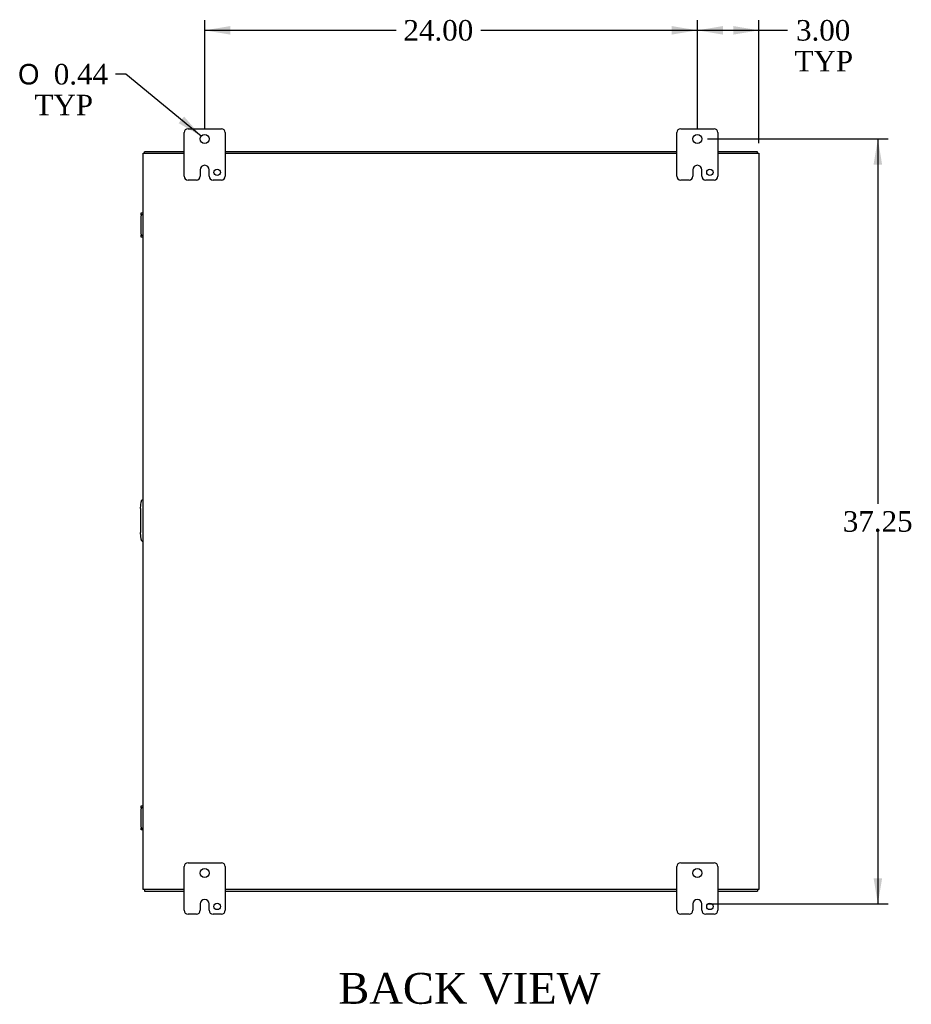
# Model space of a CAD drawing. Header units: inches. Extents: x 17 to 230, y 8 to 158.
# Tile 6 of 8: x 183 to 226, y 54 to 102. Entities that reach past the tile are written whole.
import ezdxf
from ezdxf.enums import TextEntityAlignment as Align

# ---------------------------------------------------------------- set-up
doc = ezdxf.new("R2010")
doc.units = ezdxf.units.IN
doc.header["$MEASUREMENT"] = 0
for name, color, linetype in [('COM40153-2', 7, 'CONTINUOUS'), ('COM42667', 7, 'CONTINUOUS'), ('COM48461', 7, 'CONTINUOUS'), ('COM48514', 7, 'CONTINUOUS'), ('DEFAULT', 7, 'CONTINUOUS'), ('FET07710', 7, 'CONTINUOUS')]:
    doc.layers.add(name, color=color, linetype=linetype)
doc.styles.add('SEACAD_SOLID_EDGE_ANSI1_SY', font='txt')
doc.styles.add('SEACAD_TIMES_NEW_ROMAN', font='times.ttf')

# ---------------------------------------------------------------- blocks, each defined once
blk = doc.blocks.new('GDIMGGROUP7')
at = {"layer": 'DEFAULT', "linetype": 'Continuous'}
for points in [[(193.182, 101.828), (191.932, 101.62), (193.182, 101.411)], [(214.682, 101.828), (214.682, 101.411), (215.932, 101.62)]]:
    blk.add_hatch(color=136, dxfattribs=at).paths.add_polyline_path(points)
at = {"layer": 'DEFAULT', "color": 136, "linetype": 'Continuous'}
for p, q in [((191.932, 96.827), (191.932, 102.12)), ((215.932, 96.827), (215.932, 102.12)), ((191.932, 101.62), (201.264, 101.62)), ((205.377, 101.62), (215.932, 101.62))]:
    blk.add_line(p, q, dxfattribs=at)
at = {"layer": 'DEFAULT', "color": 136, "linetype": 'Continuous', "style": 'SEACAD_TIMES_NEW_ROMAN'}
blk.add_text('24.00', height=1, dxfattribs=at).set_placement((201.614, 102.12), align=Align.TOP_LEFT)
blk = doc.blocks.new('GDIMGGROUP8')
at = {"layer": 'DEFAULT', "linetype": 'Continuous'}
for points in [[(217.182, 101.828), (215.932, 101.62), (217.182, 101.411)], [(217.682, 101.828), (217.682, 101.411), (218.932, 101.62)]]:
    blk.add_hatch(color=136, dxfattribs=at).paths.add_polyline_path(points)
at = {"layer": 'DEFAULT', "color": 136, "linetype": 'Continuous'}
for p, q in [((215.932, 96.827), (215.932, 102.12)), ((218.932, 96.13), (218.932, 102.12)), ((215.932, 101.62), (219.815, 101.62)), ((219.815, 101.62), (220.315, 101.62))]:
    blk.add_line(p, q, dxfattribs=at)
at = {"layer": 'DEFAULT', "color": 136, "linetype": 'Continuous', "style": 'SEACAD_TIMES_NEW_ROMAN'}
for s, p in [('3.00', (220.736, 102.12)), ('TYP', (220.665, 100.62))]:
    blk.add_text(s, height=1, dxfattribs=at).set_placement(p, align=Align.TOP_LEFT)
blk = doc.blocks.new('GDIMGGROUP22')
at = {"layer": 'DEFAULT', "linetype": 'Continuous'}
for points in [[(224.931, 95.077), (224.723, 96.327), (224.514, 95.077)], [(224.931, 60.327), (224.514, 60.327), (224.723, 59.077)]]:
    blk.add_hatch(color=136, dxfattribs=at).paths.add_polyline_path(points)
at = {"layer": 'DEFAULT', "color": 136, "linetype": 'Continuous'}
for p, q in [((216.432, 96.327), (225.223, 96.327)), ((224.723, 96.327), (224.723, 78.552)), ((224.723, 77.202), (224.723, 59.077)), ((216.432, 59.077), (225.223, 59.077))]:
    blk.add_line(p, q, dxfattribs=at)
at = {"layer": 'DEFAULT', "color": 136, "linetype": 'Continuous', "style": 'SEACAD_TIMES_NEW_ROMAN'}
blk.add_text('37.25', height=1, dxfattribs=at).set_placement((223.017, 78.202), align=Align.TOP_LEFT)
blk = doc.blocks.new('GDIMGGROUP23')
at = {"layer": 'DEFAULT', "linetype": 'Continuous'}
blk.add_hatch(color=136, dxfattribs=at).paths.add_polyline_path([(190.664, 97.098), (191.762, 96.466), (190.928, 97.42)])
at = {"layer": 'DEFAULT', "color": 136, "linetype": 'Continuous'}
for p, q in [((188.086, 99.483), (187.586, 99.483)), ((191.762, 96.466), (188.086, 99.483))]:
    blk.add_line(p, q, dxfattribs=at)
for s, style, p in [('O', 'SEACAD_SOLID_EDGE_ANSI1_SY', (182.841, 99.983)), ('0.44', 'SEACAD_TIMES_NEW_ROMAN', (184.582, 99.983)), ('TYP', 'SEACAD_TIMES_NEW_ROMAN', (183.64, 98.483))]:
    blk.add_text(s, height=1, dxfattribs=dict(at, style=style)).set_placement(p, align=Align.TOP_LEFT)

msp = doc.modelspace()

# ---------------------------------------------------------------- linework, layer by layer
at = {"layer": 'COM40153-2', "color": 7}
for p, q in [((188.807, 78.327), (188.836, 78.661)), ((188.807, 78.327), (188.807, 77.156)), ((188.836, 76.822), (188.807, 77.156))]:
    msp.add_line(p, q, dxfattribs=at)
for centre, start, end in [((188.96, 78.651), 103.3006, 175), ((188.96, 76.833), 185, 256.6994)]:
    msp.add_arc(centre, 0.125, start, end, dxfattribs=at)
at = {"layer": 'COM42667', "color": 7}
for p, q in [((188.836, 92.634), (188.836, 92.729)), ((188.836, 92.729), (188.932, 92.729)), ((188.836, 92.634), (188.836, 92.586)), ((188.932, 92.634), (188.836, 92.634)), ((188.836, 91.694), (188.836, 92.586)), ((188.836, 91.694), (188.836, 91.646)), ((188.836, 91.551), (188.836, 91.646)), ((188.836, 91.646), (188.932, 91.646)), ((188.932, 91.551), (188.836, 91.551)), ((188.836, 63.758), (188.836, 63.853)), ((188.836, 63.853), (188.932, 63.853)), ((188.836, 63.758), (188.836, 63.71)), ((188.932, 63.758), (188.836, 63.758)), ((188.836, 62.818), (188.836, 63.71)), ((188.836, 62.818), (188.836, 62.77)), ((188.836, 62.675), (188.836, 62.77)), ((188.836, 62.77), (188.932, 62.77)), ((188.932, 62.675), (188.836, 62.675))]:
    msp.add_line(p, q, dxfattribs=at)
at = {"layer": 'COM48461', "color": 7}
for p, q in [((188.932, 59.774), (188.932, 95.63)), ((188.932, 95.63), (189.04, 95.63)), ((189.04, 95.63), (190.932, 95.63)), ((192.932, 95.63), (214.932, 95.63)), ((216.932, 95.63), (218.824, 95.63)), ((218.824, 95.63), (218.932, 95.63)), ((218.932, 95.63), (218.932, 59.774)), ((189.04, 59.774), (188.932, 59.774)), ((190.932, 59.774), (189.04, 59.774)), ((214.932, 59.774), (192.932, 59.774)), ((218.824, 59.774), (216.932, 59.774)), ((218.932, 59.774), (218.824, 59.774))]:
    msp.add_line(p, q, dxfattribs=at)
at = {"layer": 'COM48514', "color": 7}
for p, q in [((190.932, 95.702), (189.004, 95.702)), ((189.004, 95.63), (189.004, 95.702)), ((214.932, 95.702), (192.932, 95.702)), ((218.86, 95.702), (216.932, 95.702)), ((218.86, 95.63), (218.86, 95.702)), ((189.004, 59.774), (189.004, 59.702)), ((189.004, 59.702), (190.932, 59.702)), ((192.932, 59.702), (214.932, 59.702)), ((216.932, 59.702), (218.86, 59.702)), ((218.86, 59.774), (218.86, 59.702))]:
    msp.add_line(p, q, dxfattribs=at)
at = {"layer": 'FET07710', "color": 7}
for p, q in [((190.932, 94.514), (190.932, 96.639)), ((191.119, 96.827), (192.744, 96.827)), ((192.932, 96.639), (192.932, 94.514)), ((214.932, 94.514), (214.932, 96.639)), ((215.119, 96.827), (216.744, 96.827)), ((216.932, 96.639), (216.932, 94.514)), ((191.932, 95.045), (191.932, 95.045)), ((215.932, 95.045), (215.932, 95.045)), ((191.714, 94.827), (191.714, 94.514)), ((192.15, 94.514), (192.15, 94.827)), ((215.714, 94.827), (215.714, 94.514)), ((216.15, 94.514), (216.15, 94.827)), ((191.526, 94.327), (191.119, 94.327)), ((192.744, 94.327), (192.338, 94.327)), ((215.526, 94.327), (215.119, 94.327)), ((216.744, 94.327), (216.338, 94.327)), ((191.119, 61.077), (192.744, 61.077)), ((215.119, 61.077), (216.744, 61.077)), ((190.932, 58.764), (190.932, 60.889)), ((192.932, 60.889), (192.932, 58.764)), ((214.932, 58.764), (214.932, 60.889)), ((216.932, 60.889), (216.932, 58.764)), ((191.714, 59.077), (191.714, 58.764)), ((191.932, 59.295), (191.932, 59.295)), ((192.15, 58.764), (192.15, 59.077)), ((215.714, 59.077), (215.714, 58.764)), ((215.932, 59.295), (215.932, 59.295)), ((216.15, 58.764), (216.15, 59.077)), ((191.526, 58.577), (191.119, 58.577)), ((192.744, 58.577), (192.338, 58.577)), ((215.526, 58.577), (215.119, 58.577)), ((216.744, 58.577), (216.338, 58.577))]:
    msp.add_line(p, q, dxfattribs=at)
for centre, radius in [((191.932, 96.327), 0.219), ((215.932, 96.327), 0.219), ((192.541, 94.702), 0.156), ((216.541, 94.702), 0.156), ((191.932, 60.577), 0.219), ((215.932, 60.577), 0.219), ((192.541, 58.952), 0.156), ((216.541, 58.952), 0.156)]:
    msp.add_circle(centre, radius, dxfattribs=at)
for centre, radius, start, end in [((191.119, 96.639), 0.188, 90, 180), ((192.744, 96.639), 0.187, 0, 90), ((215.119, 96.639), 0.188, 90, 180), ((216.744, 96.639), 0.187, 0, 90), ((191.932, 94.827), 0.218, 90, 180), ((191.932, 94.827), 0.218, 0, 90), ((215.932, 94.827), 0.218, 90, 180), ((215.932, 94.827), 0.218, 0, 90), ((191.119, 94.514), 0.187, 180, 270), ((191.526, 94.514), 0.188, 270, 0), ((192.338, 94.514), 0.188, 180, 270), ((192.744, 94.514), 0.188, 270, 0), ((215.119, 94.514), 0.187, 180, 270), ((215.526, 94.514), 0.188, 270, 0), ((216.338, 94.514), 0.188, 180, 270), ((216.744, 94.514), 0.188, 270, 0), ((191.119, 60.889), 0.188, 90, 180), ((192.744, 60.889), 0.187, 0, 90), ((215.119, 60.889), 0.188, 90, 180), ((216.744, 60.889), 0.188, 0, 90), ((191.932, 59.077), 0.218, 90, 180), ((191.932, 59.077), 0.218, 0, 90), ((215.932, 59.077), 0.218, 90, 180), ((215.932, 59.077), 0.218, 0, 90), ((191.119, 58.764), 0.187, 180, 270), ((191.526, 58.764), 0.188, 270, 0), ((192.338, 58.764), 0.188, 180, 270), ((192.744, 58.764), 0.188, 270, 0), ((215.119, 58.764), 0.188, 180, 270), ((215.526, 58.764), 0.188, 270, 0), ((216.338, 58.764), 0.188, 180, 270), ((216.744, 58.764), 0.188, 270, 0)]:
    msp.add_arc(centre, radius, start, end, dxfattribs=at)

# ---------------------------------------------------------------- block references
at = {"layer": 'DEFAULT', "color": 7}
for name in ['GDIMGGROUP7', 'GDIMGGROUP8', 'GDIMGGROUP23', 'GDIMGGROUP22']:
    msp.add_blockref(name, (0, 0), dxfattribs=at)

# ---------------------------------------------------------------- texts
at = {"layer": 'DEFAULT', "color": 7, "style": 'SEACAD_TIMES_NEW_ROMAN'}
msp.add_text('BACK VIEW', height=1.5, dxfattribs=at).set_placement((198.44, 55.712), align=Align.TOP_LEFT)

doc.saveas('drawing.dxf')
